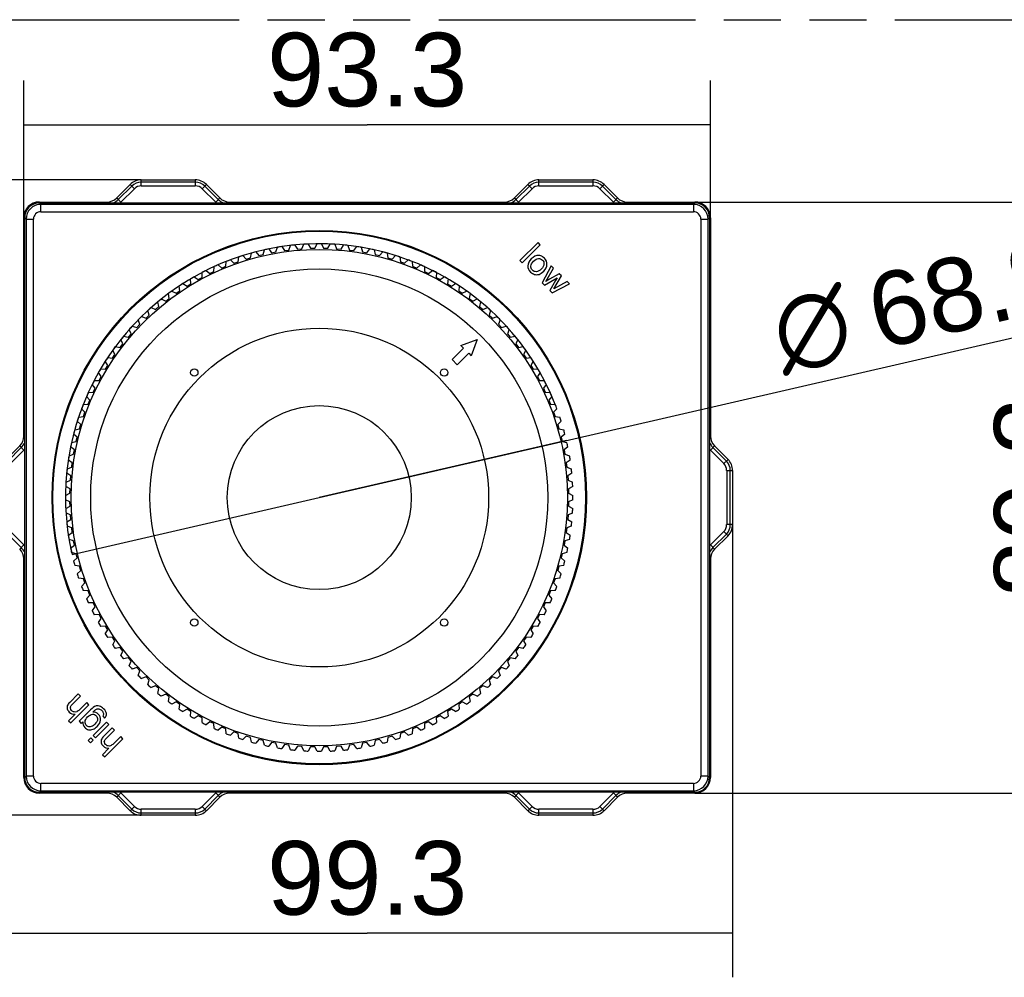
# Model space of a CAD drawing. Header units: millimetres. Extents: x 0 to 210, y 0 to 297.
# Tile 7 of 23: x 67 to 100, y 150 to 183. Entities that reach past the tile are written whole.
import ezdxf
from ezdxf.enums import TextEntityAlignment as Align

# ---------------------------------------------------------------- set-up
doc = ezdxf.new("R2010")
doc.units = ezdxf.units.MM
doc.header["$LTSCALE"] = 19.36
doc.linetypes.add('PHANTOM', pattern=[0.8, 0.45, -0.05, 0.1, -0.05, 0.1, -0.05])
doc.layers.get('0').update_dxf_attribs({"linetype": 'CONTINUOUS'})
doc.layers.add('DEFAULT_3', color=7, linetype='PHANTOM')
doc.layers.add('Z_DIM_2D', color=7, linetype='CONTINUOUS')
doc.styles.add('TEXTSTYLE_3', font='helveticaneueltw1g-ltcn.otf')
doc.styles.add('TEXTSTYLE_4', font='gdt', dxfattribs={"width": 0.7})
doc.dimstyles.new('DIMSTYLE_2', dxfattribs={"dimtxt": 2.5, "dimasz": 3.5, "dimexe": 1.5, "dimexo": 0, "dimtad": 1, "dimdec": 1, "dimlfac": 4, "dimdsep": 46, "dimtxsty": 'TEXTSTYLE_3', "dimcen": 0.09, "dimclrt": 5, "dimadec": 0, "dimazin": 0, "dimtp": 0.3, "dimtm": 0.3, "dimtfac": 1, "dimtdec": 1, "dimtofl": 0, "dimtmove": 0, "dimatfit": 3, "dimfxl": 0, "dimtolj": 1, "dimarcsym": 0})
doc.dimstyles.new('DIMSTYLE_3', dxfattribs={"dimtxt": 2.5, "dimasz": 3.5, "dimexe": 1.5, "dimexo": 0, "dimtad": 1, "dimdec": 1, "dimlfac": 4, "dimdsep": 46, "dimtxsty": 'TEXTSTYLE_3', "dimcen": 0.09, "dimclrt": 5, "dimadec": 0, "dimazin": 0, "dimtp": 0.3, "dimtm": 0.3, "dimtfac": 1, "dimtdec": 1, "dimtmove": 0, "dimatfit": 2, "dimfxl": 0, "dimtolj": 1, "dimarcsym": 0})

# ---------------------------------------------------------------- blocks, each defined once
blk = doc.blocks.new('*D3')
at = {"layer": 'Z_DIM_2D', "color": 2, "linetype": 'Continuous'}
for p, q in [((67.017, 175.959), (67.017, 180.611)), ((90.332, 175.96), (90.332, 180.611)), ((67.017, 179.111), (78.674, 179.111)), ((90.332, 179.111), (78.674, 179.111))]:
    blk.add_line(p, q, dxfattribs=at)
at = {"layer": 'Z_DIM_2D', "color": 5, "linetype": 'Continuous', "style": 'TEXTSTYLE_3'}
blk.add_text('93.3', height=2.5, dxfattribs=at).set_placement((78.674, 179.736), align=Align.CENTER)
blk = doc.blocks.new('_NONE')
blk = doc.blocks.new('*D4')
at = {"layer": 'Z_DIM_2D', "color": 2, "linetype": 'Continuous'}
for p, q in [((71.006, 177.242), (58.767, 177.242)), ((60.267, 177.242), (60.267, 166.46)), ((60.267, 155.677), (60.267, 166.46)), ((71.006, 155.677), (58.767, 155.677))]:
    blk.add_line(p, q, dxfattribs=at)
at = {"layer": 'Z_DIM_2D', "color": 5, "linetype": 'Continuous', "style": 'TEXTSTYLE_3'}
blk.add_text('86.3', height=2.5, rotation=90, dxfattribs=at).set_placement((59.642, 166.46), align=Align.CENTER)
blk = doc.blocks.new('*D5')
at = {"layer": 'Z_DIM_2D', "color": 2, "linetype": 'Continuous'}
for p, q in [((89.799, 176.492), (104.582, 176.492)), ((103.082, 176.492), (103.082, 166.46)), ((103.082, 156.427), (103.082, 166.46)), ((89.799, 156.427), (104.582, 156.427))]:
    blk.add_line(p, q, dxfattribs=at)
at = {"layer": 'Z_DIM_2D', "color": 5, "linetype": 'Continuous', "style": 'TEXTSTYLE_3'}
blk.add_text('80.3', height=2.5, rotation=90, dxfattribs=at).set_placement((102.457, 166.46), align=Align.CENTER)
blk = doc.blocks.new('*D6')
at = {"layer": 'Z_DIM_2D', "color": 2, "linetype": 'Continuous'}
for p, q in [((66.267, 165.541), (66.267, 150.177)), ((91.082, 165.541), (91.082, 150.177)), ((66.267, 151.677), (78.674, 151.677)), ((91.082, 151.677), (78.674, 151.677))]:
    blk.add_line(p, q, dxfattribs=at)
at = {"layer": 'Z_DIM_2D', "color": 5, "linetype": 'Continuous', "style": 'TEXTSTYLE_3'}
blk.add_text('99.3', height=2.5, dxfattribs=at).set_placement((78.674, 152.302), align=Align.CENTER)
blk = doc.blocks.new('*D8')
at = {"layer": 'Z_DIM_2D', "color": 2, "linetype": 'Continuous'}
for p, q in [((77.049, 166.46), (101.904, 172.19)), ((85.441, 168.395), (77.049, 166.46)), ((68.657, 164.525), (77.049, 166.46))]:
    blk.add_line(p, q, dxfattribs=at)
at = {"layer": 'Z_DIM_2D', "color": 5, "linetype": 'Continuous'}
for s, style, p in [('68.9', 'TEXTSTYLE_3', (96.037, 171.479)), ('n', 'TEXTSTYLE_4', (92.789, 170.73))]:
    blk.add_text(s, height=2.5, rotation=12.9838, dxfattribs=dict(at, style=style)).set_placement(p)

msp = doc.modelspace()

# ---------------------------------------------------------------- linework, layer by layer
at = {"color": 9, "linetype": 'Continuous'}
for p, q in [((71.006, 177.04), (71.006, 177.242)), ((72.842, 177.165), (71.006, 177.165)), ((72.842, 177.242), (72.842, 177.04)), ((84.506, 177.04), (84.506, 177.242)), ((86.342, 177.165), (84.506, 177.165)), ((86.342, 177.242), (86.342, 177.04)), ((70.227, 176.574), (70.684, 177.031)), ((70.772, 176.943), (70.315, 176.486)), ((70.629, 177.086), (70.772, 176.943)), ((71.006, 177.04), (72.842, 177.04)), ((73.076, 176.943), (73.219, 177.086)), ((73.533, 176.486), (73.076, 176.943)), ((73.164, 177.031), (73.621, 176.574)), ((83.727, 176.574), (84.184, 177.031)), ((84.272, 176.943), (83.815, 176.486)), ((84.272, 176.943), (84.129, 177.086)), ((84.506, 177.04), (86.342, 177.04)), ((86.719, 177.086), (86.576, 176.943)), ((87.033, 176.486), (86.576, 176.943)), ((86.664, 177.031), (87.121, 176.574)), ((67.549, 176.46), (67.549, 176.492)), ((69.842, 176.492), (69.842, 176.46)), ((70.172, 176.629), (70.315, 176.486)), ((73.676, 176.629), (73.533, 176.486)), ((74.007, 176.46), (74.007, 176.492)), ((83.342, 176.492), (83.342, 176.46)), ((83.672, 176.629), (83.815, 176.486)), ((87.176, 176.629), (87.033, 176.486)), ((87.507, 176.46), (87.507, 176.492)), ((89.799, 176.492), (89.799, 176.46)), ((67.549, 176.46), (67.597, 176.412)), ((67.597, 176.162), (67.597, 176.412)), ((89.751, 176.412), (67.597, 176.412)), ((67.597, 176.162), (89.751, 176.162)), ((89.751, 176.412), (89.799, 176.46)), ((89.751, 176.412), (89.751, 176.162)), ((67.017, 175.959), (67.049, 175.959)), ((67.097, 175.912), (67.049, 175.96)), ((67.097, 175.912), (67.097, 157.007)), ((67.097, 175.912), (67.347, 175.912)), ((67.347, 157.007), (67.347, 175.912)), ((90.001, 175.912), (90.251, 175.912)), ((90.001, 175.912), (90.001, 157.007)), ((90.299, 175.96), (90.251, 175.912)), ((90.251, 157.007), (90.251, 175.912)), ((90.299, 175.96), (90.332, 175.96)), ((67.049, 168.542), (67.017, 168.542)), ((90.332, 168.542), (90.299, 168.542)), ((66.477, 167.7), (66.935, 168.157)), ((66.88, 168.211), (67.023, 168.069)), ((90.469, 168.211), (90.326, 168.069)), ((90.414, 168.157), (90.871, 167.7)), ((67.023, 168.069), (66.565, 167.611)), ((90.783, 167.611), (90.326, 168.069)), ((90.926, 167.754), (90.783, 167.611)), ((90.88, 167.378), (91.082, 167.378)), ((90.88, 167.378), (90.88, 165.541)), ((91.004, 165.541), (91.004, 167.378)), ((91.082, 165.541), (90.88, 165.541)), ((66.935, 164.763), (66.477, 165.22)), ((66.565, 165.308), (67.023, 164.851)), ((90.326, 164.851), (90.783, 165.308)), ((90.871, 165.22), (90.414, 164.763)), ((90.783, 165.308), (90.926, 165.165)), ((67.023, 164.851), (66.88, 164.708)), ((90.326, 164.851), (90.469, 164.708)), ((67.017, 164.377), (67.049, 164.377)), ((90.299, 164.377), (90.332, 164.377)), ((67.049, 156.96), (67.017, 156.96)), ((67.049, 156.959), (67.097, 157.007)), ((67.347, 157.007), (67.097, 157.007)), ((90.251, 157.007), (90.001, 157.007)), ((90.251, 157.007), (90.299, 156.959)), ((90.332, 156.96), (90.299, 156.96)), ((67.597, 156.508), (67.549, 156.46)), ((67.549, 156.427), (67.549, 156.46)), ((67.597, 156.508), (67.597, 156.757)), ((89.751, 156.757), (67.597, 156.757)), ((67.597, 156.508), (89.751, 156.508)), ((69.842, 156.46), (69.842, 156.427)), ((70.315, 156.433), (70.172, 156.29)), ((70.315, 156.433), (70.772, 155.976)), ((73.076, 155.976), (73.533, 156.433)), ((73.533, 156.433), (73.676, 156.29)), ((74.007, 156.427), (74.007, 156.46)), ((83.342, 156.46), (83.342, 156.427)), ((83.815, 156.433), (83.672, 156.29)), ((83.815, 156.433), (84.272, 155.976)), ((86.576, 155.976), (87.033, 156.433)), ((87.033, 156.433), (87.176, 156.29)), ((87.506, 156.427), (87.506, 156.46)), ((89.751, 156.757), (89.751, 156.508)), ((89.799, 156.46), (89.751, 156.508)), ((89.799, 156.46), (89.799, 156.427)), ((70.684, 155.888), (70.227, 156.345)), ((73.621, 156.345), (73.164, 155.888)), ((84.184, 155.888), (83.727, 156.345)), ((87.121, 156.345), (86.664, 155.888)), ((70.772, 155.976), (70.629, 155.833)), ((72.842, 155.879), (71.006, 155.879)), ((71.006, 155.677), (71.006, 155.879)), ((72.842, 155.879), (72.842, 155.677)), ((73.219, 155.833), (73.076, 155.976)), ((84.129, 155.833), (84.272, 155.976)), ((86.342, 155.879), (84.506, 155.879)), ((84.506, 155.677), (84.506, 155.879)), ((86.342, 155.879), (86.342, 155.677)), ((86.576, 155.976), (86.719, 155.833)), ((71.006, 155.755), (72.842, 155.755)), ((84.506, 155.755), (86.342, 155.755))]:
    msp.add_line(p, q, dxfattribs=at)
at = {"color": 7, "linetype": 'Continuous'}
for p, q in [((71.006, 177.242), (72.842, 177.242)), ((84.506, 177.242), (86.342, 177.242)), ((70.172, 176.629), (70.629, 177.086)), ((73.219, 177.086), (73.676, 176.629)), ((83.672, 176.629), (84.129, 177.086)), ((86.719, 177.086), (87.176, 176.629)), ((67.549, 176.492), (69.842, 176.492)), ((74.007, 176.492), (83.342, 176.492)), ((87.507, 176.492), (89.799, 176.492)), ((67.549, 176.46), (89.799, 176.46)), ((67.017, 168.542), (67.017, 175.959)), ((67.049, 156.96), (67.049, 175.96)), ((90.299, 175.96), (90.299, 156.96)), ((90.332, 175.96), (90.332, 168.542)), ((75.146, 174.709), (75.185, 174.868)), ((75.332, 174.899), (75.433, 174.77)), ((75.58, 174.797), (75.628, 174.954)), ((75.776, 174.978), (75.87, 174.843)), ((75.87, 174.843), (76.019, 174.862)), ((76.019, 174.862), (76.074, 175.017)), ((76.224, 175.032), (76.31, 174.893)), ((76.31, 174.893), (76.46, 174.905)), ((76.46, 174.905), (76.523, 175.056)), ((76.674, 175.064), (76.753, 174.92)), ((76.753, 174.92), (76.903, 174.924)), ((76.903, 174.924), (76.974, 175.072)), ((77.124, 175.072), (77.196, 174.924)), ((77.196, 174.924), (77.346, 174.92)), ((77.346, 174.92), (77.425, 175.064)), ((77.575, 175.056), (77.639, 174.905)), ((77.639, 174.905), (77.788, 174.893)), ((77.788, 174.893), (77.875, 175.032)), ((78.024, 175.017), (78.08, 174.862)), ((78.08, 174.862), (78.228, 174.843)), ((78.228, 174.843), (78.322, 174.978)), ((78.471, 174.954), (78.518, 174.797)), ((78.666, 174.77), (78.766, 174.899)), ((78.913, 174.868), (78.952, 174.709)), ((84.475, 175.12), (83.856, 174.502)), ((83.932, 174.426), (84.551, 175.044)), ((84.551, 175.044), (84.475, 175.12)), ((74.033, 174.527), (74.153, 174.414)), ((74.294, 174.464), (74.316, 174.627)), ((74.459, 174.674), (74.573, 174.555)), ((74.573, 174.555), (74.717, 174.598)), ((74.717, 174.598), (74.748, 174.759)), ((74.893, 174.798), (75, 174.674)), ((75, 174.674), (75.146, 174.709)), ((75.433, 174.77), (75.58, 174.797)), ((78.518, 174.797), (78.666, 174.77)), ((78.952, 174.709), (79.098, 174.674)), ((79.098, 174.674), (79.206, 174.798)), ((79.351, 174.759), (79.382, 174.598)), ((79.382, 174.598), (79.525, 174.555)), ((79.525, 174.555), (79.639, 174.674)), ((79.782, 174.627), (79.804, 174.464)), ((79.946, 174.414), (80.065, 174.527)), ((83.856, 174.502), (83.932, 174.426)), ((73.206, 174.167), (73.337, 174.068)), ((73.472, 174.133), (73.478, 174.297)), ((73.615, 174.358), (73.74, 174.252)), ((73.74, 174.252), (73.879, 174.309)), ((73.879, 174.309), (73.893, 174.473)), ((74.153, 174.414), (74.294, 174.464)), ((79.804, 174.464), (79.946, 174.414)), ((80.206, 174.473), (80.219, 174.309)), ((80.219, 174.309), (80.358, 174.252)), ((80.358, 174.252), (80.483, 174.358)), ((80.621, 174.297), (80.626, 174.133)), ((80.761, 174.068), (80.892, 174.167)), ((84.924, 174.33), (84.613, 173.744)), ((84.746, 173.798), (85.003, 174.251)), ((85.003, 174.251), (84.924, 174.33)), ((72.69, 173.717), (72.678, 173.88)), ((72.808, 173.956), (72.944, 173.863)), ((72.944, 173.863), (73.076, 173.935)), ((73.076, 173.935), (73.072, 174.099)), ((73.337, 174.068), (73.472, 174.133)), ((80.626, 174.133), (80.761, 174.068)), ((81.026, 174.099), (81.023, 173.935)), ((81.023, 173.935), (81.154, 173.863)), ((81.154, 173.863), (81.29, 173.956)), ((81.42, 173.88), (81.408, 173.717)), ((84.693, 173.665), (85.128, 173.919)), ((85.195, 174.059), (84.862, 173.868)), ((85.069, 173.825), (84.872, 173.486)), ((85.017, 173.545), (85.273, 173.981)), ((85.128, 173.919), (85.069, 173.825)), ((85.273, 173.981), (85.195, 174.059)), ((72.193, 173.394), (72.316, 173.479)), ((72.316, 173.479), (72.296, 173.641)), ((72.422, 173.723), (72.562, 173.638)), ((72.562, 173.638), (72.69, 173.717)), ((81.408, 173.717), (81.536, 173.638)), ((81.536, 173.638), (81.677, 173.723)), ((81.803, 173.641), (81.782, 173.479)), ((81.782, 173.479), (81.906, 173.394)), ((84.613, 173.744), (84.693, 173.665)), ((84.872, 173.486), (84.951, 173.407)), ((84.951, 173.407), (85.539, 173.715)), ((85.465, 173.789), (85.017, 173.545)), ((85.539, 173.715), (85.465, 173.789)), ((71.688, 173.2), (71.836, 173.13)), ((71.836, 173.13), (71.955, 173.221)), ((71.955, 173.221), (71.926, 173.383)), ((72.048, 173.471), (72.193, 173.394)), ((81.906, 173.394), (82.05, 173.471)), ((82.172, 173.383), (82.143, 173.221)), ((82.143, 173.221), (82.262, 173.13)), ((82.262, 173.13), (82.411, 173.2)), ((71.276, 172.652), (71.231, 172.809)), ((71.342, 172.91), (71.494, 172.848)), ((71.494, 172.848), (71.608, 172.945)), ((71.608, 172.945), (71.571, 173.105)), ((82.527, 173.105), (82.49, 172.945)), ((82.49, 172.945), (82.604, 172.848)), ((82.604, 172.848), (82.756, 172.91)), ((82.868, 172.809), (82.822, 172.652)), ((70.96, 172.341), (70.906, 172.496)), ((71.013, 172.602), (71.168, 172.549)), ((71.168, 172.549), (71.276, 172.652)), ((82.822, 172.652), (82.931, 172.549)), ((82.931, 172.549), (83.086, 172.602)), ((83.192, 172.496), (83.138, 172.341)), ((70.661, 172.014), (70.599, 172.166)), ((70.699, 172.278), (70.857, 172.232)), ((70.857, 172.232), (70.96, 172.341)), ((83.138, 172.341), (83.241, 172.232)), ((83.241, 172.232), (83.399, 172.278)), ((83.5, 172.166), (83.438, 172.014)), ((70.379, 171.673), (70.309, 171.821)), ((70.404, 171.938), (70.563, 171.9)), ((70.563, 171.9), (70.661, 172.014)), ((81.858, 171.622), (82.413, 171.824)), ((82.413, 171.824), (82.211, 171.268)), ((83.438, 172.014), (83.535, 171.9)), ((83.535, 171.9), (83.695, 171.938)), ((83.789, 171.821), (83.72, 171.673)), ((70.126, 171.583), (70.287, 171.554)), ((70.287, 171.554), (70.379, 171.673)), ((81.946, 171.533), (81.557, 171.144)), ((81.858, 171.622), (81.946, 171.533)), ((83.72, 171.673), (83.811, 171.554)), ((83.811, 171.554), (83.972, 171.583)), ((69.867, 171.213), (70.03, 171.193)), ((70.03, 171.193), (70.115, 171.316)), ((70.115, 171.316), (70.038, 171.461)), ((81.557, 171.144), (81.734, 170.967)), ((81.734, 170.967), (82.123, 171.356)), ((82.123, 171.356), (82.211, 171.268)), ((84.061, 171.461), (83.983, 171.316)), ((83.983, 171.316), (84.068, 171.193)), ((84.068, 171.193), (84.231, 171.213)), ((69.628, 170.831), (69.792, 170.819)), ((69.87, 170.947), (69.785, 171.087)), ((69.792, 170.819), (69.87, 170.947)), ((84.313, 171.087), (84.228, 170.947)), ((84.228, 170.947), (84.306, 170.819)), ((84.306, 170.819), (84.47, 170.831)), ((69.645, 170.565), (69.553, 170.701)), ((69.574, 170.433), (69.645, 170.565)), ((84.545, 170.701), (84.453, 170.565)), ((84.453, 170.565), (84.525, 170.433)), ((69.441, 170.172), (69.342, 170.302)), ((69.376, 170.036), (69.441, 170.172)), ((69.41, 170.436), (69.574, 170.433)), ((84.525, 170.433), (84.689, 170.436)), ((84.757, 170.302), (84.658, 170.172)), ((84.658, 170.172), (84.722, 170.036)), ((69.257, 169.768), (69.151, 169.894)), ((69.212, 170.031), (69.376, 170.036)), ((84.722, 170.036), (84.886, 170.031)), ((84.947, 169.894), (84.841, 169.768)), ((69.094, 169.356), (68.982, 169.476)), ((69.036, 169.616), (69.199, 169.63)), ((69.199, 169.63), (69.257, 169.768)), ((84.841, 169.768), (84.899, 169.63)), ((84.899, 169.63), (85.062, 169.616)), ((85.116, 169.476), (85.004, 169.356)), ((68.882, 169.192), (69.044, 169.215)), ((69.044, 169.215), (69.094, 169.356)), ((85.004, 169.356), (85.054, 169.215)), ((85.054, 169.215), (85.217, 169.192)), ((68.954, 168.936), (68.835, 169.049)), ((68.911, 168.792), (68.954, 168.936)), ((85.263, 169.049), (85.145, 168.936)), ((85.145, 168.936), (85.187, 168.792)), ((68.835, 168.509), (68.711, 168.616)), ((68.75, 168.761), (68.911, 168.792)), ((68.8, 168.363), (68.835, 168.509)), ((85.187, 168.792), (85.348, 168.761)), ((85.387, 168.616), (85.263, 168.509)), ((85.263, 168.509), (85.298, 168.363)), ((66.423, 167.754), (66.88, 168.211)), ((68.739, 168.076), (68.61, 168.177)), ((68.641, 168.324), (68.8, 168.363)), ((85.298, 168.363), (85.458, 168.324)), ((85.489, 168.177), (85.359, 168.076)), ((90.469, 168.211), (90.926, 167.754)), ((68.555, 167.881), (68.712, 167.929)), ((68.712, 167.929), (68.739, 168.076)), ((85.359, 168.076), (85.386, 167.929)), ((85.386, 167.929), (85.544, 167.881)), ((68.492, 167.435), (68.646, 167.49)), ((68.666, 167.639), (68.531, 167.733)), ((68.646, 167.49), (68.666, 167.639)), ((85.567, 167.733), (85.432, 167.639)), ((85.432, 167.639), (85.452, 167.49)), ((85.452, 167.49), (85.606, 167.435)), ((68.616, 167.199), (68.476, 167.285)), ((68.604, 167.049), (68.616, 167.199)), ((85.622, 167.285), (85.483, 167.199)), ((85.483, 167.199), (85.494, 167.049)), ((91.082, 167.378), (91.082, 165.541)), ((68.589, 166.756), (68.445, 166.835)), ((68.453, 166.985), (68.604, 167.049)), ((85.494, 167.049), (85.646, 166.985)), ((85.653, 166.835), (85.51, 166.756)), ((68.437, 166.535), (68.585, 166.606)), ((68.585, 166.606), (68.589, 166.756)), ((85.51, 166.756), (85.514, 166.606)), ((85.514, 166.606), (85.661, 166.535)), ((68.585, 166.313), (68.437, 166.384)), ((68.445, 166.084), (68.589, 166.163)), ((68.589, 166.163), (68.585, 166.313)), ((85.514, 166.313), (85.51, 166.163)), ((85.51, 166.163), (85.653, 166.084)), ((85.661, 166.384), (85.514, 166.313)), ((68.604, 165.87), (68.453, 165.934)), ((68.616, 165.721), (68.604, 165.87)), ((85.494, 165.87), (85.483, 165.721)), ((85.646, 165.934), (85.494, 165.87)), ((68.476, 165.634), (68.616, 165.721)), ((68.646, 165.429), (68.492, 165.485)), ((85.606, 165.485), (85.452, 165.429)), ((85.483, 165.721), (85.622, 165.634)), ((68.531, 165.187), (68.666, 165.28)), ((68.666, 165.28), (68.646, 165.429)), ((85.452, 165.429), (85.432, 165.28)), ((85.432, 165.28), (85.567, 165.187)), ((90.926, 165.165), (90.469, 164.708)), ((68.712, 164.991), (68.555, 165.038)), ((68.61, 164.743), (68.739, 164.843)), ((68.739, 164.843), (68.712, 164.991)), ((85.386, 164.991), (85.359, 164.843)), ((85.359, 164.843), (85.489, 164.743)), ((85.544, 165.038), (85.386, 164.991)), ((68.8, 164.556), (68.641, 164.596)), ((68.835, 164.41), (68.8, 164.556)), ((85.298, 164.556), (85.263, 164.41)), ((85.458, 164.596), (85.298, 164.556)), ((67.017, 156.96), (67.017, 164.377)), ((68.711, 164.303), (68.835, 164.41)), ((68.911, 164.127), (68.75, 164.158)), ((68.954, 163.983), (68.911, 164.127)), ((85.187, 164.127), (85.145, 163.983)), ((85.348, 164.158), (85.187, 164.127)), ((85.263, 164.41), (85.387, 164.303)), ((90.332, 164.377), (90.332, 156.96)), ((68.835, 163.87), (68.954, 163.983)), ((85.145, 163.983), (85.263, 163.87)), ((69.044, 163.705), (68.882, 163.727)), ((68.982, 163.443), (69.094, 163.563)), ((69.094, 163.563), (69.044, 163.705)), ((85.054, 163.705), (85.004, 163.563)), ((85.004, 163.563), (85.116, 163.443)), ((85.217, 163.727), (85.054, 163.705)), ((69.199, 163.289), (69.036, 163.303)), ((69.151, 163.025), (69.257, 163.151)), ((69.257, 163.151), (69.199, 163.289)), ((84.899, 163.289), (84.841, 163.151)), ((84.841, 163.151), (84.947, 163.025)), ((85.062, 163.303), (84.899, 163.289)), ((69.376, 162.883), (69.212, 162.888)), ((69.441, 162.747), (69.376, 162.883)), ((84.722, 162.883), (84.658, 162.747)), ((84.886, 162.888), (84.722, 162.883)), ((69.342, 162.617), (69.441, 162.747)), ((69.574, 162.486), (69.41, 162.483)), ((69.645, 162.354), (69.574, 162.486)), ((84.525, 162.486), (84.453, 162.354)), ((84.689, 162.483), (84.525, 162.486)), ((84.658, 162.747), (84.757, 162.617)), ((69.553, 162.219), (69.645, 162.354)), ((84.453, 162.354), (84.545, 162.219)), ((69.792, 162.1), (69.628, 162.088)), ((69.785, 161.832), (69.87, 161.973)), ((69.87, 161.973), (69.792, 162.1)), ((84.306, 162.1), (84.228, 161.973)), ((84.228, 161.973), (84.313, 161.832)), ((84.47, 162.088), (84.306, 162.1)), ((70.03, 161.727), (69.867, 161.706)), ((70.115, 161.603), (70.03, 161.727)), ((70.038, 161.458), (70.115, 161.603)), ((84.068, 161.727), (83.983, 161.603)), ((83.983, 161.603), (84.061, 161.458)), ((84.231, 161.706), (84.068, 161.727)), ((70.287, 161.366), (70.126, 161.337)), ((70.379, 161.247), (70.287, 161.366)), ((70.309, 161.098), (70.379, 161.247)), ((83.811, 161.366), (83.72, 161.247)), ((83.72, 161.247), (83.789, 161.098)), ((83.972, 161.337), (83.811, 161.366)), ((70.563, 161.019), (70.404, 160.981)), ((70.661, 160.905), (70.563, 161.019)), ((70.599, 160.753), (70.661, 160.905)), ((83.535, 161.019), (83.438, 160.905)), ((83.438, 160.905), (83.5, 160.753)), ((83.695, 160.981), (83.535, 161.019)), ((70.857, 160.687), (70.699, 160.641)), ((70.96, 160.578), (70.857, 160.687)), ((70.906, 160.423), (70.96, 160.578)), ((83.241, 160.687), (83.138, 160.578)), ((83.138, 160.578), (83.192, 160.423)), ((83.399, 160.641), (83.241, 160.687)), ((71.168, 160.371), (71.013, 160.317)), ((71.276, 160.267), (71.168, 160.371)), ((71.231, 160.11), (71.276, 160.267)), ((82.931, 160.371), (82.822, 160.267)), ((82.822, 160.267), (82.868, 160.11)), ((83.086, 160.317), (82.931, 160.371)), ((68.865, 159.794), (68.581, 159.51)), ((68.941, 159.718), (68.865, 159.794)), ((71.494, 160.071), (71.342, 160.009)), ((71.608, 159.974), (71.494, 160.071)), ((71.571, 159.814), (71.608, 159.974)), ((71.836, 159.789), (71.688, 159.719)), ((71.955, 159.698), (71.836, 159.789)), ((82.262, 159.789), (82.143, 159.698)), ((82.411, 159.719), (82.262, 159.789)), ((82.604, 160.071), (82.49, 159.974)), ((82.49, 159.974), (82.527, 159.814)), ((82.756, 160.009), (82.604, 160.071)), ((68.657, 159.434), (68.941, 159.718)), ((69.155, 159.505), (68.909, 159.26)), ((69.23, 159.429), (69.155, 159.505)), ((71.926, 159.536), (71.955, 159.698)), ((72.193, 159.526), (72.048, 159.448)), ((72.316, 159.441), (72.193, 159.526)), ((72.296, 159.278), (72.316, 159.441)), ((81.906, 159.526), (81.782, 159.441)), ((81.782, 159.441), (81.803, 159.278)), ((82.05, 159.448), (81.906, 159.526)), ((82.143, 159.698), (82.172, 159.536)), ((68.758, 159.109), (68.536, 158.887)), ((68.612, 158.811), (69.23, 159.429)), ((69.285, 159.254), (68.897, 158.866)), ((72.562, 159.281), (72.422, 159.196)), ((72.69, 159.202), (72.562, 159.281)), ((72.678, 159.039), (72.69, 159.202)), ((81.536, 159.281), (81.408, 159.202)), ((81.408, 159.202), (81.42, 159.039)), ((81.677, 159.196), (81.536, 159.281)), ((68.536, 158.887), (68.612, 158.811)), ((68.897, 158.866), (68.967, 158.796)), ((68.967, 158.796), (69.021, 158.85)), ((69.827, 158.833), (69.379, 158.385)), ((69.699, 159.057), (69.762, 158.972)), ((69.903, 158.757), (69.827, 158.833)), ((72.944, 159.056), (72.808, 158.964)), ((73.076, 158.984), (72.944, 159.056)), ((73.072, 158.82), (73.076, 158.984)), ((73.337, 158.851), (73.206, 158.752)), ((73.472, 158.787), (73.337, 158.851)), ((73.478, 158.623), (73.472, 158.787)), ((80.626, 158.787), (80.621, 158.623)), ((80.761, 158.851), (80.626, 158.787)), ((80.892, 158.752), (80.761, 158.851)), ((81.154, 159.056), (81.023, 158.984)), ((81.023, 158.984), (81.026, 158.82)), ((81.29, 158.964), (81.154, 159.056)), ((69.455, 158.309), (69.903, 158.757)), ((70.019, 158.641), (69.735, 158.357)), ((69.811, 158.281), (70.095, 158.565)), ((70.095, 158.565), (70.019, 158.641)), ((73.74, 158.667), (73.615, 158.561)), ((73.879, 158.61), (73.74, 158.667)), ((73.893, 158.446), (73.879, 158.61)), ((74.153, 158.505), (74.033, 158.393)), ((74.294, 158.455), (74.153, 158.505)), ((74.316, 158.292), (74.294, 158.455)), ((79.804, 158.455), (79.782, 158.292)), ((79.946, 158.505), (79.804, 158.455)), ((80.065, 158.393), (79.946, 158.505)), ((80.219, 158.61), (80.206, 158.446)), ((80.358, 158.667), (80.219, 158.61)), ((80.483, 158.561), (80.358, 158.667)), ((69.295, 158.302), (69.208, 158.214)), ((69.208, 158.214), (69.284, 158.138)), ((69.284, 158.138), (69.371, 158.226)), ((69.371, 158.226), (69.295, 158.302)), ((69.379, 158.385), (69.455, 158.309)), ((69.765, 157.657), (70.384, 158.276)), ((70.308, 158.352), (70.063, 158.107)), ((70.384, 158.276), (70.308, 158.352)), ((74.573, 158.364), (74.459, 158.246)), ((74.717, 158.322), (74.573, 158.364)), ((74.748, 158.16), (74.717, 158.322)), ((75, 158.246), (74.893, 158.121)), ((75.146, 158.211), (75, 158.246)), ((75.185, 158.051), (75.146, 158.211)), ((75.433, 158.15), (75.332, 158.02)), ((75.58, 158.122), (75.433, 158.15)), ((75.628, 157.965), (75.58, 158.122)), ((78.518, 158.122), (78.471, 157.965)), ((78.666, 158.15), (78.518, 158.122)), ((78.766, 158.02), (78.666, 158.15)), ((78.952, 158.211), (78.913, 158.051)), ((79.098, 158.246), (78.952, 158.211)), ((79.206, 158.121), (79.098, 158.246)), ((79.382, 158.322), (79.351, 158.16)), ((79.525, 158.364), (79.382, 158.322)), ((79.639, 158.246), (79.525, 158.364)), ((69.911, 157.955), (69.689, 157.733)), ((75.87, 158.076), (75.776, 157.942)), ((76.019, 158.057), (75.87, 158.076)), ((76.074, 157.902), (76.019, 158.057)), ((76.31, 158.026), (76.224, 157.887)), ((76.46, 158.014), (76.31, 158.026)), ((76.523, 157.863), (76.46, 158.014)), ((76.753, 157.999), (76.674, 157.855)), ((76.903, 157.995), (76.753, 157.999)), ((76.974, 157.847), (76.903, 157.995)), ((77.196, 157.995), (77.124, 157.847)), ((77.346, 157.999), (77.196, 157.995)), ((77.425, 157.855), (77.346, 157.999)), ((77.639, 158.014), (77.575, 157.863)), ((77.788, 158.026), (77.639, 158.014)), ((77.875, 157.887), (77.788, 158.026)), ((78.08, 158.057), (78.024, 157.902)), ((78.228, 158.076), (78.08, 158.057)), ((78.322, 157.942), (78.228, 158.076)), ((69.689, 157.733), (69.765, 157.657)), ((89.799, 156.46), (67.549, 156.46)), ((69.842, 156.427), (67.549, 156.427)), ((70.629, 155.833), (70.172, 156.29)), ((73.676, 156.29), (73.219, 155.833)), ((83.342, 156.427), (74.007, 156.427)), ((84.129, 155.833), (83.672, 156.29)), ((87.176, 156.29), (86.719, 155.833)), ((89.799, 156.427), (87.506, 156.427)), ((72.842, 155.677), (71.006, 155.677)), ((86.342, 155.677), (84.506, 155.677))]:
    msp.add_line(p, q, dxfattribs=at)
at = {"color": 9, "linetype": 'Continuous'}
for radius in [9.07, 9.042]:
    msp.add_circle((77.049, 166.46), radius, dxfattribs=at)
at = {"color": 7, "linetype": 'Continuous'}
for centre, radius in [((77.049, 166.46), 8.425), ((77.049, 166.46), 7.759), ((77.049, 166.46), 5.75), ((72.807, 170.702), 0.125), ((81.292, 170.702), 0.125), ((77.049, 166.46), 3.123), ((72.807, 162.217), 0.125), ((81.292, 162.217), 0.125)]:
    msp.add_circle(centre, radius, dxfattribs=at)
for centre, radius, start, end in [((71.006, 176.71), 0.532, 90, 135), ((72.842, 176.71), 0.532, 45, 90), ((84.506, 176.71), 0.532, 90, 135), ((86.342, 176.71), 0.532, 45, 90), ((67.549, 175.959), 0.533, 90, 180), ((69.842, 176.96), 0.468, 270, 315), ((74.007, 176.96), 0.468, 225, 270), ((83.342, 176.96), 0.468, 270, 315), ((87.507, 176.96), 0.468, 225, 270), ((89.799, 175.96), 0.532, 360, 90), ((67.549, 175.96), 0.5, 90, 180), ((89.799, 175.96), 0.5, 0, 90), ((77.049, 166.46), 8.613, 101.5, 102.5), ((77.049, 166.46), 8.613, 98.5, 99.5), ((77.049, 166.46), 8.613, 95.5, 96.5), ((77.049, 166.46), 8.613, 92.5, 93.5), ((77.049, 166.46), 8.613, 89.5, 90.5), ((77.049, 166.46), 8.613, 86.5, 87.5), ((77.049, 166.46), 8.613, 83.5, 84.5), ((77.049, 166.46), 8.613, 80.5, 81.5), ((77.049, 166.46), 8.613, 77.5, 78.5), ((77.049, 166.46), 8.613, 110.5, 111.5), ((77.049, 166.46), 8.613, 107.5, 108.5), ((77.049, 166.46), 8.613, 104.5, 105.5), ((77.049, 166.46), 8.613, 74.5, 75.5), ((77.049, 166.46), 8.613, 71.5, 72.5), ((77.049, 166.46), 8.613, 68.5, 69.5), ((77.049, 166.46), 8.613, 116.5, 117.5), ((77.049, 166.46), 8.613, 113.5, 114.5), ((77.049, 166.46), 8.613, 65.5, 66.5), ((77.049, 166.46), 8.613, 62.5, 63.5), ((77.049, 166.46), 8.613, 119.5, 120.5), ((77.049, 166.46), 8.613, 59.5, 60.5), ((77.049, 166.46), 8.613, 122.5, 123.5), ((77.049, 166.46), 8.613, 56.5, 57.5), ((77.049, 166.46), 8.613, 128.5, 129.5), ((77.049, 166.46), 8.613, 125.5, 126.5), ((77.049, 166.46), 8.613, 53.5, 54.5), ((77.049, 166.46), 8.613, 50.5, 51.5), ((77.049, 166.46), 8.613, 131.5, 132.5), ((77.049, 166.46), 8.613, 47.5, 48.5), ((77.049, 166.46), 8.613, 134.5, 135.5), ((77.049, 166.46), 8.613, 44.5, 45.5), ((77.049, 166.46), 8.613, 137.5, 138.5), ((77.049, 166.46), 8.613, 41.5, 42.5), ((77.049, 166.46), 8.613, 140.5, 141.5), ((77.049, 166.46), 8.613, 38.5, 39.5), ((77.049, 166.46), 8.613, 143.5, 144.5), ((77.049, 166.46), 8.613, 35.5, 36.5), ((77.049, 166.46), 8.613, 146.5, 147.5), ((77.049, 166.46), 8.613, 32.5, 33.5), ((77.049, 166.46), 8.613, 149.5, 150.5), ((77.049, 166.46), 8.613, 29.5, 30.5), ((77.049, 166.46), 8.613, 152.5, 153.5), ((77.049, 166.46), 8.613, 26.5, 27.5), ((77.049, 166.46), 8.613, 155.5, 156.5), ((77.049, 166.46), 8.613, 23.5, 24.5), ((77.049, 166.46), 8.613, 158.5, 159.5), ((77.049, 166.46), 8.613, 20.5, 21.5), ((77.049, 166.46), 8.613, 161.5, 162.5), ((77.049, 166.46), 8.613, 17.5, 18.5), ((66.549, 168.542), 0.468, 315, 360), ((77.049, 166.46), 8.613, 164.5, 165.5), ((77.049, 166.46), 8.613, 14.5, 15.5), ((90.799, 168.542), 0.468, 180, 225), ((77.049, 166.46), 8.613, 167.5, 168.5), ((77.049, 166.46), 8.613, 11.5, 12.5), ((77.049, 166.46), 8.613, 170.5, 171.5), ((77.049, 166.46), 8.613, 8.5, 9.5), ((90.549, 167.378), 0.532, 0, 45), ((77.049, 166.46), 8.613, 173.5, 174.5), ((77.049, 166.46), 8.613, 5.5, 6.5), ((77.049, 166.46), 8.613, 176.5, 177.5), ((77.049, 166.46), 8.613, 2.5, 3.5), ((77.049, 166.46), 8.613, 179.5, 180.5), ((77.049, 166.46), 8.613, 359.5, 0.5), ((77.049, 166.46), 8.613, 182.5, 183.5), ((77.049, 166.46), 8.613, 356.5, 357.5), ((77.049, 166.46), 8.613, 185.5, 186.5), ((77.049, 166.46), 8.613, 353.5, 354.5), ((90.549, 165.541), 0.532, 315, 360), ((77.049, 166.46), 8.613, 188.5, 189.5), ((77.049, 166.46), 8.613, 350.5, 351.5), ((66.549, 164.377), 0.468, 0, 45), ((77.049, 166.46), 8.613, 191.5, 192.5), ((77.049, 166.46), 8.613, 347.5, 348.5), ((90.799, 164.377), 0.468, 135, 180), ((77.049, 166.46), 8.613, 194.5, 195.5), ((77.049, 166.46), 8.613, 344.5, 345.5), ((77.049, 166.46), 8.613, 197.5, 198.5), ((77.049, 166.46), 8.613, 341.5, 342.5), ((77.049, 166.46), 8.613, 200.5, 201.5), ((77.049, 166.46), 8.613, 338.5, 339.5), ((77.049, 166.46), 8.613, 203.5, 204.5), ((77.049, 166.46), 8.613, 335.5, 336.5), ((77.049, 166.46), 8.613, 206.5, 207.5), ((77.049, 166.46), 8.613, 332.5, 333.5), ((77.049, 166.46), 8.613, 209.5, 210.5), ((77.049, 166.46), 8.613, 329.5, 330.5), ((77.049, 166.46), 8.613, 212.5, 213.5), ((77.049, 166.46), 8.613, 326.5, 327.5), ((77.049, 166.46), 8.613, 215.5, 216.5), ((77.049, 166.46), 8.613, 323.5, 324.5), ((77.049, 166.46), 8.613, 218.5, 219.5), ((77.049, 166.46), 8.613, 320.5, 321.5), ((77.049, 166.46), 8.613, 221.5, 222.5), ((77.049, 166.46), 8.613, 317.5, 318.5), ((77.049, 166.46), 8.613, 224.5, 225.5), ((77.049, 166.46), 8.613, 227.5, 228.5), ((77.049, 166.46), 8.613, 311.5, 312.5), ((77.049, 166.46), 8.613, 314.5, 315.5), ((77.049, 166.46), 8.613, 230.5, 231.5), ((77.049, 166.46), 8.613, 308.5, 309.5), ((77.049, 166.46), 8.613, 233.5, 234.5), ((77.049, 166.46), 8.613, 305.5, 306.5), ((68.644, 159.339), 0.157, 159.5673, 171.2937), ((68.71, 159.324), 0.11, 178.5382, 187.1968), ((77.049, 166.46), 8.613, 236.5, 237.5), ((77.049, 166.46), 8.613, 302.5, 303.5), ((77.049, 166.46), 8.613, 239.5, 240.5), ((77.049, 166.46), 8.613, 242.5, 243.5), ((77.049, 166.46), 8.613, 296.5, 297.5), ((77.049, 166.46), 8.613, 299.5, 300.5), ((77.049, 166.46), 8.613, 245.5, 246.5), ((77.049, 166.46), 8.613, 248.5, 249.5), ((77.049, 166.46), 8.613, 290.5, 291.5), ((77.049, 166.46), 8.613, 293.5, 294.5), ((69.798, 158.186), 0.157, 159.5673, 171.2935), ((69.863, 158.17), 0.11, 178.5382, 187.197), ((77.049, 166.46), 8.613, 251.5, 252.5), ((77.049, 166.46), 8.613, 254.5, 255.5), ((77.049, 166.46), 8.613, 284.5, 285.5), ((77.049, 166.46), 8.613, 287.5, 288.5), ((77.049, 166.46), 8.613, 257.5, 258.5), ((77.049, 166.46), 8.613, 260.5, 261.5), ((77.049, 166.46), 8.613, 263.5, 264.5), ((77.049, 166.46), 8.613, 266.5, 267.5), ((77.049, 166.46), 8.613, 269.5, 270.5), ((77.049, 166.46), 8.613, 272.5, 273.5), ((77.049, 166.46), 8.613, 275.5, 276.5), ((77.049, 166.46), 8.613, 278.5, 279.5), ((77.049, 166.46), 8.613, 281.5, 282.5), ((67.549, 156.96), 0.532, 180, 270), ((67.549, 156.96), 0.5, 180, 270), ((89.799, 156.96), 0.532, 270, 0), ((89.799, 156.96), 0.5, 270, 360), ((69.842, 155.96), 0.468, 45, 90), ((74.007, 155.96), 0.468, 90, 135), ((83.342, 155.96), 0.468, 45, 90), ((87.506, 155.96), 0.467, 90, 135), ((71.006, 156.21), 0.532, 225, 270), ((72.842, 156.21), 0.532, 270, 315), ((84.506, 156.21), 0.532, 225, 270), ((86.342, 156.21), 0.533, 270, 315)]:
    msp.add_arc(centre, radius, start, end, dxfattribs=at)
at = {"color": 9, "linetype": 'Continuous'}
for centre, radius, start, end in [((71.006, 176.71), 0.455, 90, 135), ((72.842, 176.71), 0.455, 45, 90), ((84.506, 176.71), 0.455, 90, 135), ((86.342, 176.71), 0.455, 45, 90), ((71.006, 176.71), 0.33, 90, 135), ((72.842, 176.71), 0.33, 45, 90), ((84.506, 176.71), 0.33, 90, 135), ((86.342, 176.71), 0.33, 45, 90), ((69.842, 176.96), 0.545, 293.3372, 315), ((69.842, 176.96), 0.67, 311.6011, 315), ((74.007, 176.96), 0.67, 225, 228.3989), ((74.007, 176.96), 0.545, 225, 246.6628), ((83.342, 176.96), 0.545, 293.3372, 315), ((83.342, 176.96), 0.67, 311.6011, 315), ((87.507, 176.96), 0.67, 225, 228.3989), ((87.507, 176.96), 0.545, 225, 246.6628), ((67.597, 175.912), 0.5, 90.0349, 179.9651), ((67.597, 175.912), 0.25, 89.983, 180.017), ((89.751, 175.912), 0.5, 0.0349, 89.9651), ((89.752, 175.912), 0.25, 359.983, 90.017), ((66.549, 168.542), 0.545, 315, 336.6628), ((90.799, 168.542), 0.545, 203.3372, 225), ((66.549, 168.542), 0.67, 315, 318.3989), ((90.799, 168.542), 0.67, 221.6011, 225), ((90.549, 167.378), 0.33, 0, 45), ((90.549, 167.378), 0.455, 0, 45), ((90.549, 165.541), 0.33, 315, 360), ((90.549, 165.541), 0.455, 315, 360), ((66.549, 164.377), 0.67, 41.6011, 45), ((90.799, 164.377), 0.67, 135, 138.3989), ((66.549, 164.377), 0.545, 23.3372, 45), ((90.799, 164.377), 0.545, 135, 156.6628), ((67.597, 157.008), 0.5, 180.0349, 269.9651), ((67.597, 157.007), 0.25, 179.9829, 270.0171), ((89.751, 157.008), 0.5, 270.0349, 359.9651), ((89.752, 157.007), 0.25, 269.9829, 0.0171), ((69.842, 155.96), 0.545, 45, 66.6628), ((69.842, 155.96), 0.67, 45, 48.3989), ((74.007, 155.96), 0.67, 131.6011, 135), ((74.007, 155.96), 0.545, 113.3372, 135), ((83.342, 155.96), 0.545, 45, 66.6628), ((83.342, 155.96), 0.67, 45, 48.3989), ((87.506, 155.96), 0.669, 131.6108, 135), ((87.506, 155.96), 0.545, 113.3431, 135), ((71.006, 156.21), 0.455, 225, 270), ((71.006, 156.21), 0.33, 225, 270), ((72.842, 156.21), 0.33, 270, 315), ((72.842, 156.21), 0.455, 270, 315), ((84.506, 156.21), 0.455, 225, 270), ((84.506, 156.21), 0.33, 225, 270), ((86.342, 156.21), 0.331, 270, 315), ((86.342, 156.21), 0.455, 270, 315)]:
    msp.add_arc(centre, radius, start, end, dxfattribs=at)
at = {"color": 7, "linetype": 'Continuous'}
for points in [[(84.246, 174.56), (84.17, 174.484), (84.131, 174.407), (84.13, 174.329)], [(84.232, 174.315), (84.236, 174.369), (84.266, 174.425), (84.324, 174.482)], [(84.499, 174.675), (84.413, 174.682), (84.328, 174.643), (84.246, 174.56)], [(84.324, 174.482), (84.381, 174.54), (84.436, 174.57), (84.49, 174.573)], [(84.49, 174.573), (84.543, 174.577), (84.589, 174.559), (84.627, 174.521)], [(84.569, 174.662), (84.546, 174.669), (84.523, 174.674), (84.499, 174.675)], [(84.69, 174.584), (84.653, 174.621), (84.613, 174.647), (84.569, 174.662)], [(84.627, 174.521), (84.664, 174.484), (84.681, 174.439), (84.678, 174.385)], [(84.78, 174.372), (84.782, 174.452), (84.752, 174.523), (84.69, 174.584)], [(84.13, 174.329), (84.128, 174.249), (84.159, 174.179), (84.222, 174.116)], [(84.284, 174.178), (84.246, 174.216), (84.228, 174.262), (84.232, 174.315)], [(84.421, 174.127), (84.367, 174.124), (84.322, 174.141), (84.284, 174.178)], [(84.59, 174.221), (84.531, 174.162), (84.475, 174.131), (84.421, 174.127)], [(84.51, 174.036), (84.56, 174.052), (84.614, 174.089), (84.672, 174.147)], [(84.678, 174.385), (84.675, 174.331), (84.645, 174.276), (84.59, 174.221)], [(84.672, 174.147), (84.743, 174.218), (84.779, 174.293), (84.78, 174.372)], [(84.222, 174.116), (84.26, 174.077), (84.306, 174.05), (84.357, 174.035)], [(84.357, 174.035), (84.408, 174.02), (84.459, 174.021), (84.51, 174.036)], [(84.862, 173.868), (84.79, 173.825), (84.751, 173.802), (84.746, 173.798)], [(68.581, 159.51), (68.537, 159.466), (68.51, 159.428), (68.497, 159.394)], [(68.489, 159.363), (68.485, 159.339), (68.487, 159.314), (68.495, 159.288)], [(68.495, 159.288), (68.507, 159.25), (68.529, 159.214), (68.562, 159.181)], [(68.562, 159.181), (68.616, 159.127), (68.681, 159.103), (68.758, 159.109)], [(68.6, 159.327), (68.6, 159.361), (68.619, 159.396), (68.657, 159.434)], [(68.643, 159.231), (68.618, 159.256), (68.604, 159.282), (68.6, 159.31)], [(68.724, 159.185), (68.693, 159.193), (68.666, 159.208), (68.643, 159.231)], [(68.814, 159.19), (68.786, 159.179), (68.756, 159.177), (68.724, 159.185)], [(68.909, 159.26), (68.874, 159.225), (68.843, 159.202), (68.814, 159.19)], [(69.187, 159.014), (69.244, 159.071), (69.298, 159.102), (69.349, 159.105)], [(69.454, 159.38), (69.411, 159.366), (69.354, 159.323), (69.285, 159.254)], [(69.349, 159.105), (69.399, 159.109), (69.442, 159.092), (69.477, 159.057)], [(69.364, 159.179), (69.414, 159.228), (69.447, 159.259), (69.467, 159.27)], [(69.547, 159.113), (69.497, 159.163), (69.436, 159.185), (69.364, 159.179)], [(69.499, 159.391), (69.484, 159.389), (69.469, 159.385), (69.454, 159.38)], [(69.467, 159.27), (69.499, 159.289), (69.531, 159.296), (69.565, 159.29)], [(69.591, 159.382), (69.559, 159.391), (69.529, 159.394), (69.499, 159.391)], [(69.623, 158.903), (69.634, 158.982), (69.608, 159.052), (69.547, 159.113)], [(69.565, 159.29), (69.598, 159.285), (69.632, 159.266), (69.667, 159.231)], [(69.73, 159.294), (69.685, 159.339), (69.639, 159.368), (69.591, 159.382)], [(69.667, 159.231), (69.7, 159.198), (69.719, 159.165), (69.724, 159.132)], [(69.724, 159.132), (69.727, 159.107), (69.719, 159.082), (69.699, 159.057)], [(69.823, 159.128), (69.814, 159.185), (69.783, 159.24), (69.73, 159.294)], [(69.762, 158.972), (69.812, 159.019), (69.832, 159.071), (69.823, 159.128)], [(69.021, 158.85), (69.013, 158.773), (69.035, 158.708), (69.088, 158.655)], [(69.145, 158.724), (69.111, 158.758), (69.096, 158.801), (69.099, 158.853)], [(69.099, 158.853), (69.103, 158.906), (69.132, 158.959), (69.187, 159.014)], [(69.524, 158.929), (69.52, 158.879), (69.489, 158.825), (69.43, 158.765)], [(69.477, 159.057), (69.512, 159.022), (69.528, 158.979), (69.524, 158.929)], [(69.514, 158.693), (69.576, 158.755), (69.612, 158.825), (69.623, 158.903)], [(69.088, 158.655), (69.128, 158.616), (69.172, 158.591), (69.221, 158.581)], [(69.188, 158.693), (69.173, 158.7), (69.158, 158.711), (69.145, 158.724)], [(69.273, 158.679), (69.241, 158.677), (69.213, 158.681), (69.188, 158.693)], [(69.221, 158.581), (69.271, 158.571), (69.321, 158.577), (69.372, 158.598)], [(69.43, 158.765), (69.376, 158.711), (69.324, 158.683), (69.273, 158.679)], [(69.372, 158.598), (69.424, 158.619), (69.471, 158.65), (69.514, 158.693)], [(69.642, 158.209), (69.639, 158.185), (69.641, 158.16), (69.649, 158.134)], [(69.649, 158.134), (69.66, 158.096), (69.682, 158.061), (69.715, 158.028)], [(69.735, 158.357), (69.691, 158.313), (69.663, 158.274), (69.651, 158.24)], [(69.753, 158.173), (69.754, 158.207), (69.773, 158.243), (69.811, 158.281)], [(69.796, 158.078), (69.771, 158.103), (69.757, 158.129), (69.754, 158.157)], [(70.063, 158.107), (70.028, 158.072), (69.996, 158.048), (69.967, 158.037)], [(69.715, 158.028), (69.769, 157.974), (69.835, 157.95), (69.911, 157.955)], [(69.878, 158.031), (69.846, 158.04), (69.819, 158.055), (69.796, 158.078)], [(69.967, 158.037), (69.939, 158.025), (69.91, 158.023), (69.878, 158.031)]]:
    msp.add_open_spline(points, degree=3, dxfattribs=at)
at = {"layer": 'DEFAULT_3', "color": 91, "linetype": 'PHANTOM', "true_color": 0x80ff80}
msp.add_line((50.129, 182.68), (150.129, 182.68), dxfattribs=at)
at = {"layer": 'Z_DIM_2D', "color": 2, "linetype": 'Continuous'}
msp.add_arc((77.049, 166.46), 8.613, 21.5, 192.9838, dxfattribs=at)

# ---------------------------------------------------------------- dimensions: what is measured, and where the dimension line sits
dim = msp.add_linear_dim(base=(90.332, 179.111), p1=(67.017, 175.959), p2=(90.332, 175.96), dimstyle='DIMSTYLE_2', override={"dimblk1": 'NONE', "dimblk2": 'NONE', "dimsah": 1}, dxfattribs=at)
dim.commit()
dim.dimension.update_dxf_attribs({"geometry": '*D3', "text_midpoint": (78.67, 179.111), "dimtype": 160})
for base, p1, p2, angle, picture, middle in [((60.267, 155.677), (71.006, 177.242), (71.006, 155.677), 270, '*D4', (60.267, 166.46)), ((103.082, 176.492), (89.799, 156.427), (89.799, 176.492), 90, '*D5', (103.082, 166.46)), ((66.267, 151.677), (91.082, 165.541), (66.267, 165.541), 180, '*D6', (78.67, 151.677))]:
    dim = msp.add_linear_dim(base=base, p1=p1, p2=p2, angle=angle, dimstyle='DIMSTYLE_2', override={"dimblk1": 'NONE', "dimblk2": 'NONE', "dimsah": 1}, dxfattribs=at)
    dim.commit()
    dim.dimension.update_dxf_attribs({"geometry": picture, "text_midpoint": middle, "dimtype": 160})
dim = msp.add_diameter_dim_2p(p1=(85.441, 168.395), p2=(68.657, 164.525), text='%%c<>', dimstyle='DIMSTYLE_3', override={"dimpost": '<>', "dimblk1": 'NONE', "dimblk2": 'NONE', "dimsah": 1}, dxfattribs=at)
dim.commit()
dim.dimension.update_dxf_attribs({"geometry": '*D8', "text_midpoint": (96.996, 172.983), "dimtype": 163})

doc.saveas('drawing.dxf')
